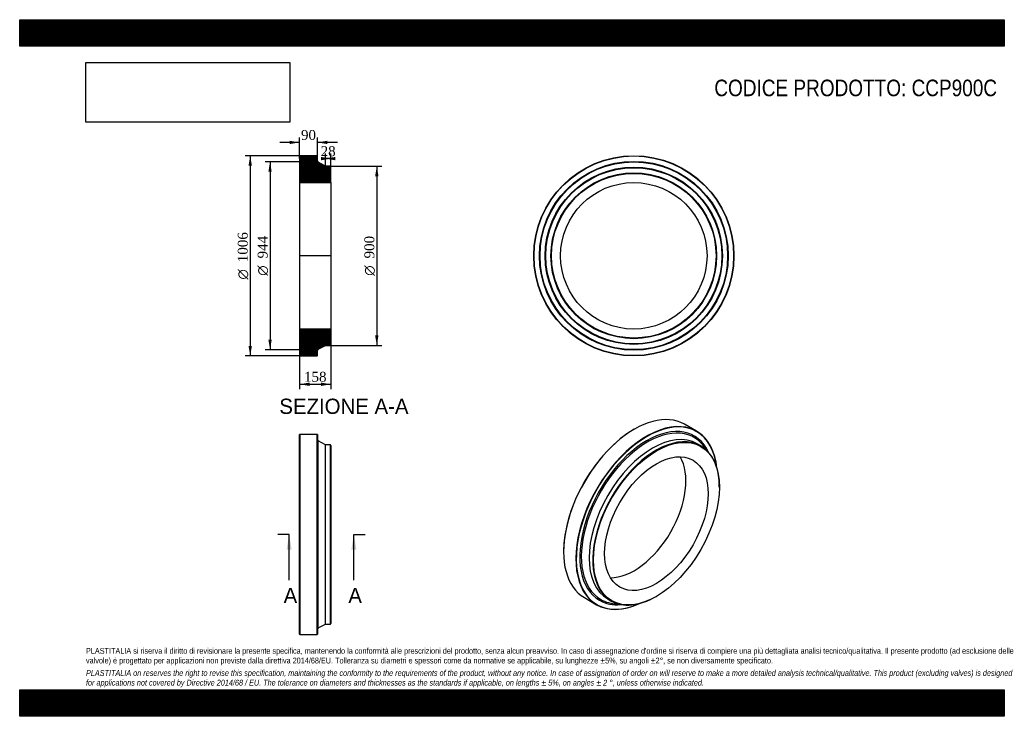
# Model space of a CAD drawing. Header units: millimetres. Extents: x 0 to 4950, y 0 to 3500.
import ezdxf
from ezdxf.enums import TextEntityAlignment as Align
from ezdxf.lldxf.tags import DXFTag

# ---------------------------------------------------------------- set-up
doc = ezdxf.new("R2010")
doc.units = ezdxf.units.MM
doc.header["$LTSCALE"] = 16.666667
for name, color, linetype in [('CCP900C', 7, 'Continuous'), ('Default', 7, 'Continuous'), ('DV4_Default', 7, 'Continuous')]:
    doc.layers.add(name, color=color, linetype=linetype)
doc.styles.add('SEACAD_Solid_Edge_ANSI', font='seans.ttf')
doc.styles.add('SEACAD_Solid_Edge_ANSI1_Symbols', font='semeca1.ttf')
doc.styles.add('SEACAD_Times_New_Roman', font='times.ttf')
tags = doc.linetypes.add('CENTER2', pattern=[28.575, 19.05, -3.175, 3.175, -3.175]).pattern_tags.tags
tags[10:11] = [DXFTag(74, 4), DXFTag(75, 0), DXFTag(340, '0'), DXFTag(46, 0.0), DXFTag(50, 0.0), DXFTag(44, 0.0), DXFTag(45, 0.0)]
tags[8:9] = [DXFTag(74, 4), DXFTag(75, 0), DXFTag(340, '0'), DXFTag(46, 0.0), DXFTag(50, 0.0), DXFTag(44, 0.0), DXFTag(45, 0.0)]
tags[6:7] = [DXFTag(74, 4), DXFTag(75, 0), DXFTag(340, '0'), DXFTag(46, 0.0), DXFTag(50, 0.0), DXFTag(44, 0.0), DXFTag(45, 0.0)]
tags[4:5] = [DXFTag(74, 4), DXFTag(75, 0), DXFTag(340, '0'), DXFTag(46, 0.0), DXFTag(50, 0.0), DXFTag(44, 0.0), DXFTag(45, 0.0)]
doc.dimstyles.new('ANSImm', dxfattribs={"dimtxt": 50, "dimasz": 50, "dimexe": 25, "dimexo": 0, "dimgap": 12.5, "dimtad": 1, "dimdsep": 46, "dimtxsty": 'SEACAD_Times_New_Roman', "dimblk1": '_SE_FILLED', "dimblk2": '_SE_FILLED', "dimsah": 1, "dimcen": 25, "dimazin": 0, "dimtfac": 0.85, "dimtdec": 3, "dimtofl": 0, "dimtmove": 0, "dimatfit": 3, "dimfxl": 1, "dimarcsym": 0})
picture_1 = doc.add_image_def('image1.jpg', size_in_pixel=(4302, 1260))

# ---------------------------------------------------------------- blocks, each defined once
blk = doc.blocks.new('SE')
at = {"layer": 'CCP900C', "color": 7, "linetype": 'Continuous'}
for p, q in [((1408.5, 1416.7), (1407, 1415.2)), ((1407, 412.2), (1407, 1415.2)), ((1408.5, 1416.7), (1408.5, 410.7)), ((1495.5, 1416.7), (1408.5, 1416.7)), ((1495.5, 410.7), (1495.5, 1416.7)), ((1497, 1415.2), (1495.5, 1416.7)), ((1497, 1415.2), (1497, 412.2)), ((1501.2, 443.9), (1501.2, 1383.4)), ((1537, 1363.7), (1501.2, 1383.4)), ((1537, 463.7), (1537, 1363.7)), ((1562.5, 1363.7), (1537, 1363.7)), ((1562.5, 463.7), (1562.5, 1363.7)), ((1565, 1361.2), (1562.5, 1363.7)), ((1565, 1361.2), (1565, 466.2)), ((1501.2, 443.9), (1537, 463.7)), ((1537, 463.7), (1562.5, 463.7)), ((1562.5, 463.7), (1565, 466.2)), ((1407, 412.2), (1408.5, 410.7)), ((1408.5, 410.7), (1495.5, 410.7)), ((1495.5, 410.7), (1497, 412.2))]:
    blk.add_line(p, q, dxfattribs=at)
for centre, start, end in [((1505, 1390.4), 180, 241.1892), ((1505, 436.9), 118.8108, 180)]:
    blk.add_arc(centre, 8, start, end, dxfattribs=at)
blk = doc.blocks.new('SE1')
at = {"layer": 'CCP900C', "color": 7, "linetype": 'Continuous'}
for p, q in [((3090.2, 1442.6), (3089.1, 1442)), ((3403.2, 1432), (3341.7, 1467.5)), ((3424.1, 1358.8), (3406.1, 1369.2)), ((3517.3, 1150.7), (3517.3, 1152.8)), ((2734.5, 827.8), (2734.5, 826.6)), ((2838.7, 596.3), (2900.2, 560.8)), ((3199.1, 601.6), (3200.9, 602.6)), ((2956.1, 589.7), (2974.1, 579.3))]:
    blk.add_line(p, q, dxfattribs=at)
for centre, major_axis, start_param, end_param in [((3090.2, 1031.9), (251.5, 435.6), 0, 3.141593), ((3151.7, 996.4), (-251.5, -435.6), 2.46765, 6.283185), ((3152.8, 995.8), (250.8, 434.3), 0, 3.810051), ((3089.1, 1032.5), (-250.8, -434.3), 3.926991, 5.497787), ((3152.8, 995.8), (-238.4, -412.9), 2.754359, 6.283185), ((3155.7, 994.1), (-234.9, -406.8), 2.827388, 6.283185), ((3181.1, 979.4), (-225, -389.7), 3.141593, 6.283185), ((3199.1, 969), (-225, -389.7), 2.356194, 6.283185), ((3152.8, 995.8), (250.8, 434.3), 5.614727, 6.283185), ((3155.7, 994.1), (-234.9, -406.8), -3.461908, -3.455797), ((3089.1, 1032.5), (-184.1, -318.8), 0.308377, 2.833216), ((3199.1, 969), (-225, -389.7), 0, 0.785398), ((3151.7, 996.4), (-251.5, -435.6), 0, 0.673943), ((3152.8, 995.8), (-238.4, -412.9), 0, 0.387234), ((3155.7, 994.1), (-234.9, -406.8), 0, 0.314957), ((3155.7, 994.1), (-234.9, -406.8), 0.314957, 0.320315)]:
    blk.add_ellipse(centre, major_axis=major_axis, ratio=0.57735, start_param=start_param, end_param=end_param, dxfattribs=at)
for major_axis in [(223.8, 387.5), (-184.1, -318.8)]:
    blk.add_ellipse((3200.9, 968), major_axis=major_axis, ratio=0.57735, dxfattribs=at)
blk = doc.blocks.new('SE2')
at = {"layer": 'CCP900C', "color": 7, "linetype": 'Continuous'}
for radius in [503, 501.5, 474.5, 473, 471.5, 445.5, 444, 442.5, 416.5, 415, 413.5, 368.1]:
    blk.add_circle((3087.4, 2313.8), radius, dxfattribs=at)
blk = doc.blocks.new('SE4')
at = {"color": 7, "linetype": 'Continuous', "style": 'SEACAD_Solid_Edge_ANSI'}
blk.add_text('A', height=76.7, dxfattribs=at).set_placement((1326.9, 645.3), align=Align.TOP_LEFT)
blk = doc.blocks.new('SE5')
at = {"color": 7, "linetype": 'Continuous', "style": 'SEACAD_Solid_Edge_ANSI'}
blk.add_text('A', height=76.7, dxfattribs=at).set_placement((1652.2, 645.3), align=Align.TOP_LEFT)
blk = doc.blocks.new('SEANNOT_GROUP')
at = {"linetype": 'Continuous'}
blk.add_hatch(color=7, dxfattribs=at).paths.add_polyline_path([(1367.3, 837), (1354.5, 913.7), (1341.8, 837)])
at = {"color": 7, "linetype": 'Continuous'}
blk.add_lwpolyline([(1354.5, 683.7), (1354.5, 913.7)], dxfattribs=at)
blk = doc.blocks.new('SEANNOT_GROUP1')
at = {"linetype": 'Continuous'}
blk.add_hatch(color=7, dxfattribs=at).paths.add_polyline_path([(1692.6, 837), (1679.9, 913.7), (1667.1, 837)])
at = {"color": 7, "linetype": 'Continuous'}
blk.add_lwpolyline([(1679.9, 683.7), (1679.9, 913.7)], dxfattribs=at)
blk = doc.blocks.new('SE3')
at = {"layer": 'Default', "color": 7, "linetype": 'CENTER2'}
for p, q in [((1354.5, 913.7), (1297, 913.7)), ((1679.9, 913.7), (1737.4, 913.7))]:
    blk.add_line(p, q, dxfattribs=at)
at = {"layer": 'Default', "color": 7, "linetype": 'CENTER2', "const_width": 0.0001}
blk.add_lwpolyline([(1354.5, 913.7), (1679.9, 913.7)], dxfattribs=at)
at = {"layer": 'Default'}
for name in ['SEANNOT_GROUP', 'SEANNOT_GROUP1', 'SE4', 'SE5']:
    blk.add_blockref(name, (0, 0), dxfattribs=at)
blk = doc.blocks.new('SE6')
at = {"layer": 'CCP900C', "linetype": 'Continuous'}
h = blk.add_hatch(dxfattribs=at)
h.set_pattern_fill('LINE', scale=0.629921, angle=45, style=0)
edge = h.paths.add_edge_path()
edge.add_line((1562.5, 2763.8), (1537, 2763.8))
edge.add_line((1537, 2763.8), (1501.2, 2783.5))
edge.add_arc((1505, 2790.5), 8, 180, 241.1892, ccw=False)
edge.add_line((1497, 2790.5), (1497, 2815.3))
edge.add_line((1497, 2815.3), (1495.5, 2816.8))
edge.add_line((1495.5, 2816.8), (1408.5, 2816.8))
edge.add_line((1408.5, 2816.8), (1407, 2815.3))
edge.add_line((1407, 2815.3), (1407, 2788.3))
edge.add_line((1407, 2788.3), (1408.1, 2786.8))
edge.add_line((1408.1, 2786.8), (1407, 2785.3))
edge.add_line((1407, 2785.3), (1407, 2759.3))
edge.add_line((1407, 2759.3), (1408.1, 2757.8))
edge.add_line((1408.1, 2757.8), (1407, 2756.3))
edge.add_line((1407, 2756.3), (1407, 2730.3))
edge.add_line((1407, 2730.3), (1408.1, 2728.8))
edge.add_line((1408.1, 2728.8), (1407, 2727.3))
edge.add_line((1407, 2727.3), (1407, 2681.9))
edge.add_line((1407, 2681.9), (1565, 2681.9))
edge.add_line((1565, 2681.9), (1565, 2761.3))
edge.add_line((1565, 2761.3), (1562.5, 2763.8))
h = blk.add_hatch(dxfattribs=at)
h.set_pattern_fill('LINE', scale=0.629921, angle=45, style=0)
edge = h.paths.add_edge_path()
edge.add_line((1565, 1866.3), (1565, 1945.7))
edge.add_line((1565, 1945.7), (1407, 1945.7))
edge.add_line((1407, 1945.7), (1407, 1900.3))
edge.add_line((1407, 1900.3), (1408.1, 1898.8))
edge.add_line((1408.1, 1898.8), (1407, 1897.3))
edge.add_line((1407, 1897.3), (1407, 1871.3))
edge.add_line((1407, 1871.3), (1408.1, 1869.8))
edge.add_line((1408.1, 1869.8), (1407, 1868.3))
edge.add_line((1407, 1868.3), (1407, 1842.3))
edge.add_line((1407, 1842.3), (1408.1, 1840.8))
edge.add_line((1408.1, 1840.8), (1407, 1839.3))
edge.add_line((1407, 1839.3), (1407, 1812.3))
edge.add_line((1407, 1812.3), (1408.5, 1810.8))
edge.add_line((1408.5, 1810.8), (1495.5, 1810.8))
edge.add_line((1495.5, 1810.8), (1497, 1812.3))
edge.add_line((1497, 1812.3), (1497, 1837.1))
edge.add_arc((1505, 1837.1), 8, 118.8108, 180, ccw=False)
edge.add_line((1501.2, 1844.1), (1537, 1863.8))
edge.add_line((1537, 1863.8), (1562.5, 1863.8))
edge.add_line((1562.5, 1863.8), (1565, 1866.3))
at = {"layer": 'CCP900C', "color": 7, "linetype": 'Continuous'}
for p, q in [((1407, 2815.3), (1408.5, 2816.8)), ((1407, 2815.3), (1407, 2788.3)), ((1407, 2788.3), (1407, 2785.3)), ((1407, 2788.3), (1408.1, 2786.8)), ((1408.1, 2786.8), (1407, 2785.3)), ((1407, 2785.3), (1407, 2759.3)), ((1495.5, 2816.8), (1408.5, 2816.8)), ((1495.5, 2816.8), (1497, 2815.3)), ((1497, 2790.5), (1497, 2815.3)), ((1537, 2763.8), (1501.2, 2783.5)), ((1407, 2759.3), (1407, 2756.3)), ((1407, 2759.3), (1408.1, 2757.8)), ((1408.1, 2757.8), (1407, 2756.3)), ((1407, 2756.3), (1407, 2730.3)), ((1407, 2730.3), (1407, 2727.3)), ((1407, 2730.3), (1408.1, 2728.8)), ((1408.1, 2728.8), (1407, 2727.3)), ((1407, 2727.3), (1407, 2681.9)), ((1562.5, 2763.8), (1537, 2763.8)), ((1562.5, 2763.8), (1565, 2761.3)), ((1565, 2681.9), (1565, 2761.3)), ((1407, 2681.9), (1407, 1945.7)), ((1407, 2681.9), (1565, 2681.9)), ((1565, 2681.9), (1565, 1945.7)), ((1565, 1945.7), (1407, 1945.7)), ((1407, 1945.7), (1407, 1900.3)), ((1565, 1866.3), (1565, 1945.7)), ((1407, 1900.3), (1407, 1897.3)), ((1407, 1900.3), (1408.1, 1898.8)), ((1408.1, 1898.8), (1407, 1897.3)), ((1407, 1897.3), (1407, 1871.3)), ((1407, 1871.3), (1407, 1868.3)), ((1407, 1871.3), (1408.1, 1869.8)), ((1408.1, 1869.8), (1407, 1868.3)), ((1407, 1868.3), (1407, 1842.3)), ((1407, 1842.3), (1407, 1839.3)), ((1407, 1842.3), (1408.1, 1840.8)), ((1408.1, 1840.8), (1407, 1839.3)), ((1407, 1839.3), (1407, 1812.3)), ((1497, 1812.3), (1497, 1837.1)), ((1501.2, 1844.1), (1537, 1863.8)), ((1537, 1863.8), (1562.5, 1863.8)), ((1565, 1866.3), (1562.5, 1863.8)), ((1408.5, 1810.8), (1407, 1812.3)), ((1408.5, 1810.8), (1495.5, 1810.8)), ((1497, 1812.3), (1495.5, 1810.8))]:
    blk.add_line(p, q, dxfattribs=at)
for centre, start, end in [((1505, 2790.5), 180, 241.1892), ((1505, 1837.1), 118.8108, 180)]:
    blk.add_arc(centre, 8, start, end, dxfattribs=at)
at = {"layer": 'DV4_Default', "color": 7, "linetype": 'CENTER2'}
for p, q in [((1497, 2790.5), (1497, 2785.8)), ((1501.2, 2783.5), (1497, 2785.8)), ((1566.8, 2313.8), (1405.3, 2313.8)), ((1501.2, 1844.1), (1497, 1841.8)), ((1497, 1837.1), (1497, 1841.8))]:
    blk.add_line(p, q, dxfattribs=at)
blk = doc.blocks.new('GDimGGroup')
at = {"layer": 'Default', "linetype": 'Continuous'}
for points in [[(1150.6, 2766.8), (1167.3, 2766.8), (1158.9, 2816.8)], [(1150.6, 1860.8), (1158.9, 1810.8), (1167.3, 1860.8)]]:
    blk.add_hatch(color=7, dxfattribs=at).paths.add_polyline_path(points)
at = {"layer": 'Default', "color": 7, "linetype": 'Continuous'}
for p, q in [((1452, 2816.8), (1133.9, 2816.8)), ((1158.9, 2816.8), (1158.9, 1810.8)), ((1452, 1810.8), (1133.9, 1810.8))]:
    blk.add_line(p, q, dxfattribs=at)
for s, style, p in [('1006', 'SEACAD_Times_New_Roman', (1096.4, 2281.5)), ('O', 'SEACAD_Solid_Edge_ANSI1_Symbols', (1096.4, 2194.5))]:
    blk.add_text(s, height=50, rotation=90, dxfattribs=dict(at, style=style)).set_placement(p, align=Align.TOP_LEFT)
blk = doc.blocks.new('GDimGGroup1')
at = {"layer": 'Default', "linetype": 'Continuous'}
for points in [[(1250.3, 2735.8), (1266.9, 2735.8), (1258.6, 2785.8)], [(1250.3, 1891.8), (1258.6, 1841.8), (1266.9, 1891.8)]]:
    blk.add_hatch(color=7, dxfattribs=at).paths.add_polyline_path(points)
at = {"layer": 'Default', "color": 7, "linetype": 'Continuous'}
for p, q in [((1497, 2785.8), (1233.6, 2785.8)), ((1258.6, 2785.8), (1258.6, 1841.8)), ((1497, 1841.8), (1233.6, 1841.8))]:
    blk.add_line(p, q, dxfattribs=at)
for s, style, p in [('944', 'SEACAD_Times_New_Roman', (1196.1, 2300.5)), ('O', 'SEACAD_Solid_Edge_ANSI1_Symbols', (1196.1, 2213.4))]:
    blk.add_text(s, height=50, rotation=90, dxfattribs=dict(at, style=style)).set_placement(p, align=Align.TOP_LEFT)
blk = doc.blocks.new('GDimGGroup2')
at = {"layer": 'Default', "linetype": 'Continuous'}
for points in [[(1803.7, 2713.8), (1795.3, 2763.8), (1787, 2713.8)], [(1803.7, 1913.8), (1787, 1913.8), (1795.3, 1863.8)]]:
    blk.add_hatch(color=7, dxfattribs=at).paths.add_polyline_path(points)
at = {"layer": 'Default', "color": 7, "linetype": 'Continuous'}
for p, q in [((1562.5, 2763.8), (1820.3, 2763.8)), ((1795.3, 2763.8), (1795.3, 1863.8)), ((1562.5, 1863.8), (1820.3, 1863.8))]:
    blk.add_line(p, q, dxfattribs=at)
for s, style, p in [('900', 'SEACAD_Times_New_Roman', (1732.8, 2300.5)), ('O', 'SEACAD_Solid_Edge_ANSI1_Symbols', (1732.8, 2213.4))]:
    blk.add_text(s, height=50, rotation=90, dxfattribs=dict(at, style=style)).set_placement(p, align=Align.TOP_LEFT)
blk = doc.blocks.new('DMBLK118')
at = {"layer": 'Default', "linetype": 'Continuous'}
for points in [[(1457, 1660), (1457, 1676.7), (1407, 1668.3)], [(1515, 1660), (1565, 1668.3), (1515, 1676.7)]]:
    blk.add_hatch(color=7, dxfattribs=at).paths.add_polyline_path(points)
at = {"layer": 'Default', "color": 7, "linetype": 'Continuous'}
for p, q in [((1407, 1945.7), (1407, 1643.3)), ((1565, 1945.7), (1565, 1643.3)), ((1407, 1668.3), (1565, 1668.3))]:
    blk.add_line(p, q, dxfattribs=at)
at = {"layer": 'Default', "color": 7, "linetype": 'Continuous', "style": 'SEACAD_Times_New_Roman'}
blk.add_text('158', height=50, dxfattribs=at).set_placement((1429.2, 1730.8), align=Align.TOP_LEFT)
blk = doc.blocks.new('_SE_FILLED')
at = {"color": 0}
blk.add_line((0, 0), (-1, 0), dxfattribs=at)
blk.add_solid([(0, 0), (-1, -0.1665), (-1, 0.1665), (0, 0)], dxfattribs=at)
blk = doc.blocks.new('DMBLK119')
at = {"layer": 'Default', "linetype": 'Continuous'}
for points in [[(1357, 2891.8), (1357, 2875.1), (1407, 2883.4)], [(1547, 2891.8), (1497, 2883.4), (1547, 2875.1)]]:
    blk.add_hatch(color=7, dxfattribs=at).paths.add_polyline_path(points)
at = {"layer": 'Default', "color": 7, "linetype": 'Continuous'}
for p, q in [((1407, 2883.4), (1307, 2883.4)), ((1407, 2801.8), (1407, 2908.4)), ((1497, 2802.9), (1497, 2908.4)), ((1597, 2883.4), (1497, 2883.4))]:
    blk.add_line(p, q, dxfattribs=at)
at = {"layer": 'Default', "color": 7, "linetype": 'Continuous', "style": 'SEACAD_Times_New_Roman'}
blk.add_text('90', height=50, dxfattribs=at).set_placement((1414.1, 2945.9), align=Align.TOP_LEFT)
blk = doc.blocks.new('DMBLK120')
at = {"layer": 'Default', "linetype": 'Continuous'}
for points in [[(1515, 2810.4), (1515, 2793.7), (1565, 2802)], [(1587, 2810.4), (1537, 2802), (1587, 2793.7)]]:
    blk.add_hatch(color=7, dxfattribs=at).paths.add_polyline_path(points)
at = {"layer": 'Default', "color": 7, "linetype": 'Continuous'}
for p, q in [((1537, 2763.8), (1537, 2827)), ((1565, 2681.9), (1565, 2827)), ((1565, 2802), (1537, 2802))]:
    blk.add_line(p, q, dxfattribs=at)
at = {"layer": 'Default', "color": 7, "linetype": 'Continuous', "style": 'SEACAD_Times_New_Roman'}
blk.add_text('28', height=50, dxfattribs=at).set_placement((1513.1, 2864.5), align=Align.TOP_LEFT)

msp = doc.modelspace()

# ---------------------------------------------------------------- hatches: boundary and pattern name
at = {"layer": 'Default', "linetype": 'Continuous'}
h = msp.add_hatch(dxfattribs=at)
h.set_pattern_fill('LINE', scale=0.6299213, angle=45, style=0)
h.paths.add_polyline_path([(4950, 3366.667), (4950, 3500), (0, 3500), (0, 3366.667)])
for points in [[(4950, 3366.667), (4950, 3500), (0, 3500), (0, 3366.667)], [(4950, 0), (4950, 133.333), (0, 133.333), (0, 0)]]:
    msp.add_hatch(color=7, dxfattribs=at).paths.add_polyline_path(points)
h = msp.add_hatch(dxfattribs=at)
h.set_pattern_fill('LINE', scale=0.6299213, angle=45, style=0)
h.paths.add_polyline_path([(4950, 0), (4950, 133.333), (0, 133.333), (0, 0)])

# ---------------------------------------------------------------- linework, layer by layer
at = {"layer": 'Default', "color": 7, "linetype": 'Continuous'}
for p, q in [((0, 3500), (4950, 3500)), ((0, 3366.667), (0, 3500)), ((4950, 3500), (4950, 3366.667)), ((4950, 3366.667), (0, 3366.667)), ((0, 133.333), (4950, 133.333)), ((0, 0), (0, 133.333)), ((4950, 133.333), (4950, 0)), ((4950, 0), (0, 0))]:
    msp.add_line(p, q, dxfattribs=at)

# ---------------------------------------------------------------- block references
at = {"layer": 'Default'}
for name in ['GDimGGroup', 'GDimGGroup1', 'SE6', 'SE2', 'GDimGGroup2', 'SE1', 'SE', 'SE3']:
    msp.add_blockref(name, (0, 0), dxfattribs=at)

# ---------------------------------------------------------------- texts
at = {"layer": 'Default', "color": 7, "linetype": 'Continuous', "style": 'SEACAD_Solid_Edge_ANSI'}
msp.add_text('SEZIONE A-A', height=76.66667, dxfattribs=at).set_placement((1305.296, 1595.927), align=Align.TOP_LEFT)
at = {"layer": 'Default', "attachment_point": 1}
for s, insert, char_height, width in [('{\\fArial Narrow|b0||i0||c0|p34;\\C7;\\H83.33333333;\\W1.;CODICE PRODOTTO: CCP900C}', (3492.131, 3198.903), 83.33333, 1425.09487), ("{\\fArial Narrow|b0||i0||c0|p34;\\C7;\\H29.16666667;\\W1.;PLASTITALIA si riserva il diritto di revisionare la presente specifica, mantenendo la conformità alle prescrizioni del prodotto, senza alcun preavviso. In caso di assegnazione d'ordine si riserva di compiere una più dettagliata analisi tecnico/qualitativa. Il presente prodotto (ad esclusione delle \\P}{\\fArial Narrow|b0||i0||c0|p34;\\C7;\\H29.16666667;\\W1.;valvole) è progettato per applicazioni non previste dalla direttiva 2014/68/EU. Tolleranza su diametri e spessori come da normative se applicabile, su lunghezze ±5%, su angoli ±2°, se non diversamente specificato.\\P}{\\fArial Narrow|b0||i0||c0|p34;\\C7;\\H8.333333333;\\W1.;   \\P}{\\fArial Narrow|b0||i1||c0|p34;\\C7;\\H29.16666667;\\W1.;PLASTITALIA on reserves the right to revise this specification, maintaining the conformity to the requirements of the product, without any notice. In case of assignation of order on will reserve to make a more detailed analysis technical/qualitative. This product (excluding valves) is designed \\P}{\\fArial Narrow|b0||i1||c0|p34;\\C7;\\H29.16666667;\\W1.;for applications not covered by Directive 2014/68 / EU. The tolerance on diameters and thicknesses as the standards if applicable, on lengths ± 5%, on angles ± 2 °, unless otherwise indicated.\\P}", (333.333, 343.373), 29.166667, 4283.33333)]:
    msp.add_mtext(s, dxfattribs=dict(at, insert=insert, char_height=char_height, width=width))

# ---------------------------------------------------------------- dimensions: what is measured, and where the dimension line sits
at = {"layer": 'Default', "color": 7, "linetype": 'Continuous'}
for base, p1, p2, picture, middle in [((1407.025, 2883.428), (1497.025, 2802.934), (1407.025, 2801.818), 'DMBLK119', (1452.025, 2883.428)), ((1537.025, 2802.05), (1565.025, 2681.918), (1537.025, 2763.818), 'DMBLK120', (1551.025, 2802.05))]:
    dim = msp.add_linear_dim(base=base, p1=p1, p2=p2, text='\\A1;<>', dimstyle='ANSImm', dxfattribs=at)
    dim.commit()
    dim.dimension.update_dxf_attribs({"geometry": picture, "text_midpoint": middle, "dimtype": 160})
dim = msp.add_linear_dim(base=(1407.025, 1668.329), p1=(1407.025, 1945.718), p2=(1565.025, 1945.718), angle=0, text='\\A1;<>', dimstyle='ANSImm', dxfattribs=at)
dim.commit()
dim.dimension.update_dxf_attribs({"geometry": 'DMBLK118', "text_midpoint": (1486.025, 1668.329), "dimtype": 161})

# ---------------------------------------------------------------- pictures from other files: only their frames are drawn
image = msp.add_image(picture_1, insert=(333.333, 2985.053), size_in_units=(1024.286, 300))
image.dxf.flags = 7

doc.saveas('drawing.dxf')
